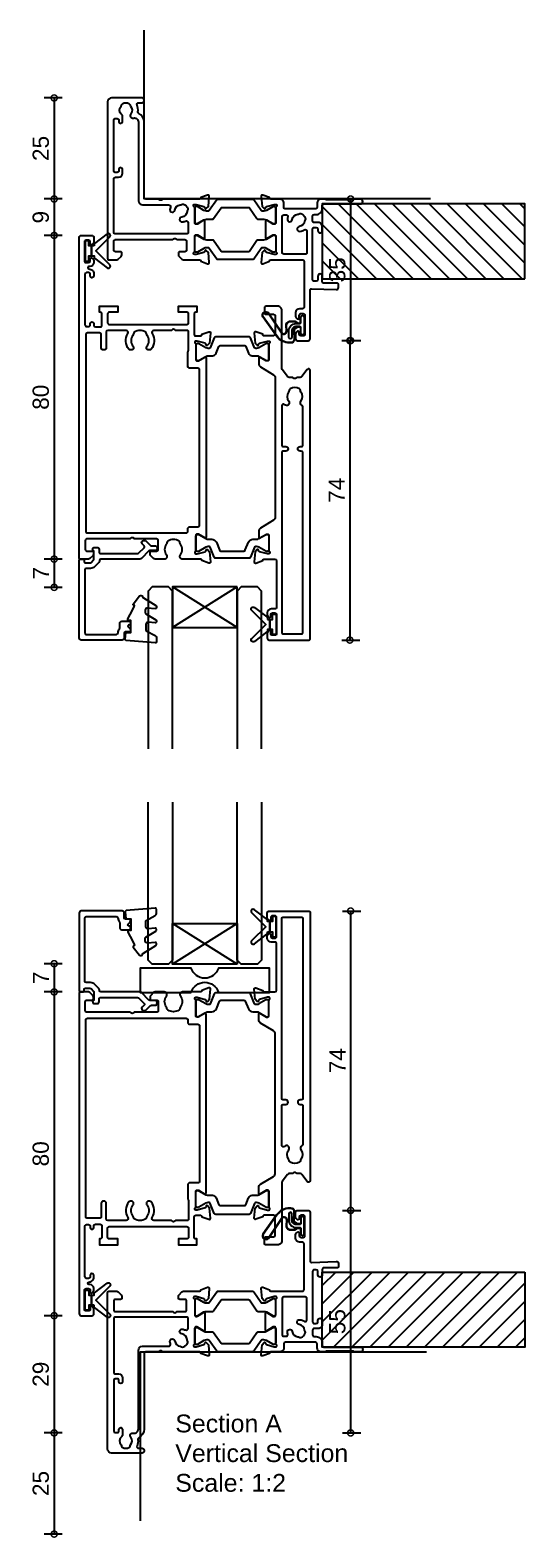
# Model space of a CAD drawing. Header units: millimetres. Extents: x 80 to 17288, y -2623 to 7492.
# Tile 53 of 125: x 4412 to 4535, y 6066 to 6438. Entities that reach past the tile are written whole.
import ezdxf

# ---------------------------------------------------------------- set-up
doc = ezdxf.new("R2010")
doc.units = ezdxf.units.MM
for name, color, linetype in [('Extrusion', 2, 'Continuous'), ('Glass', 140, 'Continuous'), ('Gray', 8, 'Continuous'), ('Gussets', 1, 'Continuous'), ('polyamide', 6, 'Continuous')]:
    doc.layers.add(name, color=color, linetype=linetype)
doc.layers.add('UNO-Dark Grey', color=7, linetype='Continuous', lineweight=13, true_color=0x44474e)
doc.styles.add('UNO Text', font='arial.ttf')
doc.dimstyles.new('UNO', dxfattribs={"dimtxt": 2, "dimasz": 1.5, "dimexe": 1.25, "dimexo": 0.625, "dimtad": 1, "dimdec": 1, "dimzin": 9, "dimtxsty": 'UNO Text', "dimblk": 'DOTSMALL', "dimcen": 2.5, "dimadec": 0, "dimazin": 0, "dimtfac": 1, "dimtdec": 1, "dimtmove": 0, "dimatfit": 3, "dimfxl": 1, "dimfxlon": 1, "dimarcsym": 0})

# ---------------------------------------------------------------- blocks, each defined once
blk = doc.blocks.new('BACKSEAL1.5')
at = {"layer": 'Gussets'}
for points in [[(-0.35, -2.9), (0.3, -2.9), (0.3, -1.65), (0.3, -0.4), (-0.35, -0.4), (-0.35, -0.02, 0.233448), (-0.45, 0.18), (-3.55, 2.55, 0.936585), (-4.2, 1.8), (-0.75, -1.65), (-4.2, -5.1, 0.936585), (-3.55, -5.85), (-0.45, -3.48, 0.233448), (-0.35, -3.28)], [(1.6, 0.85), (1.2, 0.85, 0.414214), (0.95, 0.6), (0.95, -0.4), (0.3, -0.4), (0.3, -1.65), (0.3, -2.9), (0.95, -2.9), (0.95, -3.9, 0.414214), (1.2, -4.15), (1.6, -4.15, 0.414214), (1.85, -3.9), (1.85, -1.65), (1.85, 0.6, 0.414214)]]:
    blk.add_lwpolyline(points, format="xyb", close=True, dxfattribs=at)
blk = doc.blocks.new('_DotSmall')
at = {"color": 0, "linetype": 'ByBlock', "const_width": 0.5}
blk.add_lwpolyline([(-0.0625, 0, 1), (0.0625, 0, 1)], format="xyb", close=True, dxfattribs=at)
blk = doc.blocks.new('*D59')
at = {"color": 0, "lineweight": -2, "transparency": 16777216}
for p, q in [((4489.54, 6396.66), (4494.04, 6396.66)), ((4491.54, 6396.66), (4491.54, 6361.65)), ((4489.54, 6361.65), (4494.04, 6361.65))]:
    blk.add_line(p, q, dxfattribs=at)
at = {"layer": 'Defpoints', "color": 0, "transparency": 16777216}
for p in [(4439.54, 6396.66), (4466.79, 6361.65), (4491.54, 6361.65)]:
    blk.add_point(p, dxfattribs=at)
at = {"color": 0, "lineweight": -2, "transparency": 16777216, "xscale": 3, "yscale": 3, "zscale": 3}
for p, rotation in [((4491.54, 6396.66), 90), ((4491.54, 6361.65), 270)]:
    blk.add_blockref('_DotSmall', p, dxfattribs=dict(at, rotation=rotation))
at = {"color": 0, "transparency": 16777216, "insert": (4488.25, 6379.16), "char_height": 4, "attachment_point": 5, "rotation": 90, "style": 'UNO Text'}
blk.add_mtext('35', dxfattribs=at)
blk = doc.blocks.new('*D60')
at = {"color": 0, "lineweight": -2, "transparency": 16777216}
for p, q in [((4489.34, 6361.65), (4493.84, 6361.65)), ((4491.34, 6361.65), (4491.34, 6287.66)), ((4489.34, 6287.66), (4493.84, 6287.66))]:
    blk.add_line(p, q, dxfattribs=at)
at = {"layer": 'Defpoints', "color": 0, "transparency": 16777216}
for p in [(4469.59, 6361.65), (4460.83, 6287.66), (4491.34, 6287.66)]:
    blk.add_point(p, dxfattribs=at)
at = {"color": 0, "lineweight": -2, "transparency": 16777216, "xscale": 3, "yscale": 3, "zscale": 3}
for p, rotation in [((4491.34, 6361.65), 90), ((4491.34, 6287.66), 270)]:
    blk.add_blockref('_DotSmall', p, dxfattribs=dict(at, rotation=rotation))
at = {"color": 0, "transparency": 16777216, "insert": (4488.09, 6324.66), "char_height": 4, "attachment_point": 5, "rotation": 90, "style": 'UNO Text'}
blk.add_mtext('74', dxfattribs=at)
blk = doc.blocks.new('*D61')
at = {"color": 0, "lineweight": -2, "transparency": 16777216}
for p, q in [((4489.54, 6220.7), (4494.04, 6220.7)), ((4491.54, 6220.7), (4491.54, 6146.71)), ((4489.54, 6146.71), (4494.04, 6146.71))]:
    blk.add_line(p, q, dxfattribs=at)
at = {"layer": 'Defpoints', "color": 0, "transparency": 16777216}
for p in [(4458.03, 6220.7), (4466.79, 6146.71), (4491.54, 6146.71)]:
    blk.add_point(p, dxfattribs=at)
at = {"color": 0, "lineweight": -2, "transparency": 16777216, "xscale": 3, "yscale": 3, "zscale": 3}
for p, rotation in [((4491.54, 6220.7), 90), ((4491.54, 6146.71), 270)]:
    blk.add_blockref('_DotSmall', p, dxfattribs=dict(at, rotation=rotation))
at = {"color": 0, "transparency": 16777216, "insert": (4488.29, 6183.71), "char_height": 4, "attachment_point": 5, "rotation": 90, "style": 'UNO Text'}
blk.add_mtext('74', dxfattribs=at)
blk = doc.blocks.new('*D62')
at = {"color": 0, "lineweight": -2, "transparency": 16777216}
for p, q in [((4489.54, 6146.71), (4494.04, 6146.71)), ((4491.54, 6146.71), (4491.54, 6091.73)), ((4489.54, 6091.73), (4494.04, 6091.73))]:
    blk.add_line(p, q, dxfattribs=at)
at = {"layer": 'Defpoints', "color": 0, "transparency": 16777216}
for p in [(4466.79, 6146.71), (4485.29, 6091.73), (4491.54, 6091.73)]:
    blk.add_point(p, dxfattribs=at)
at = {"color": 0, "lineweight": -2, "transparency": 16777216, "xscale": 3, "yscale": 3, "zscale": 3}
for p, rotation in [((4491.54, 6146.71), 90), ((4491.54, 6091.73), 270)]:
    blk.add_blockref('_DotSmall', p, dxfattribs=dict(at, rotation=rotation))
at = {"color": 0, "transparency": 16777216, "insert": (4488.26, 6119.22), "char_height": 4, "attachment_point": 5, "rotation": 90, "style": 'UNO Text'}
blk.add_mtext('55', dxfattribs=at)
blk = doc.blocks.new('*D63')
at = {"color": 0, "lineweight": -2, "transparency": 16777216}
for p, q in [((4420.35, 6421.63), (4415.85, 6421.63)), ((4418.35, 6421.63), (4418.35, 6396.66)), ((4420.35, 6396.66), (4415.85, 6396.66))]:
    blk.add_line(p, q, dxfattribs=at)
at = {"layer": 'Defpoints', "color": 0, "transparency": 16777216}
for p in [(4432.54, 6421.63), (4418.35, 6396.66), (4439.54, 6396.66)]:
    blk.add_point(p, dxfattribs=at)
at = {"color": 0, "lineweight": -2, "transparency": 16777216, "xscale": 3, "yscale": 3, "zscale": 3}
for p, rotation in [((4418.35, 6421.63), 90), ((4418.35, 6396.66), 270)]:
    blk.add_blockref('_DotSmall', p, dxfattribs=dict(at, rotation=rotation))
at = {"color": 0, "transparency": 16777216, "insert": (4415.06, 6409.15), "char_height": 4, "attachment_point": 5, "rotation": 90, "style": 'UNO Text'}
blk.add_mtext('25', dxfattribs=at)
blk = doc.blocks.new('*D64')
at = {"color": 0, "lineweight": -2, "transparency": 16777216}
for p, q in [((4420.35, 6396.66), (4415.85, 6396.66)), ((4418.35, 6396.66), (4418.35, 6387.66)), ((4420.35, 6387.66), (4415.85, 6387.66))]:
    blk.add_line(p, q, dxfattribs=at)
at = {"layer": 'Defpoints', "color": 0, "transparency": 16777216}
for p in [(4439.54, 6396.66), (4418.35, 6387.66), (4425.74, 6387.66)]:
    blk.add_point(p, dxfattribs=at)
at = {"color": 0, "lineweight": -2, "transparency": 16777216, "xscale": 3, "yscale": 3, "zscale": 3}
for p, rotation in [((4418.35, 6396.66), 90), ((4418.35, 6387.66), 270)]:
    blk.add_blockref('_DotSmall', p, dxfattribs=dict(at, rotation=rotation))
at = {"color": 0, "transparency": 16777216, "insert": (4415.06, 6392.16), "char_height": 4, "attachment_point": 5, "rotation": 90, "style": 'UNO Text'}
blk.add_mtext('9', dxfattribs=at)
blk = doc.blocks.new('*D65')
at = {"color": 0, "lineweight": -2, "transparency": 16777216}
for p, q in [((4420.35, 6387.66), (4415.85, 6387.66)), ((4418.35, 6387.66), (4418.35, 6307.66)), ((4420.35, 6307.66), (4415.85, 6307.66))]:
    blk.add_line(p, q, dxfattribs=at)
at = {"layer": 'Defpoints', "color": 0, "transparency": 16777216}
for p in [(4425.74, 6387.66), (4418.35, 6307.66), (4433.71, 6307.66)]:
    blk.add_point(p, dxfattribs=at)
at = {"color": 0, "lineweight": -2, "transparency": 16777216, "xscale": 3, "yscale": 3, "zscale": 3}
for p, rotation in [((4418.35, 6387.66), 90), ((4418.35, 6307.66), 270)]:
    blk.add_blockref('_DotSmall', p, dxfattribs=dict(at, rotation=rotation))
at = {"color": 0, "transparency": 16777216, "insert": (4415.06, 6347.66), "char_height": 4, "attachment_point": 5, "rotation": 90, "style": 'UNO Text'}
blk.add_mtext('80', dxfattribs=at)
blk = doc.blocks.new('*D66')
at = {"color": 0, "lineweight": -2, "transparency": 16777216}
for p, q in [((4420.35, 6307.66), (4415.85, 6307.66)), ((4418.35, 6307.66), (4418.35, 6300.68)), ((4420.35, 6300.68), (4415.85, 6300.68))]:
    blk.add_line(p, q, dxfattribs=at)
at = {"layer": 'Defpoints', "color": 0, "transparency": 16777216}
for p in [(4433.71, 6307.66), (4418.35, 6300.68), (4444.88, 6300.68)]:
    blk.add_point(p, dxfattribs=at)
at = {"color": 0, "lineweight": -2, "transparency": 16777216, "xscale": 3, "yscale": 3, "zscale": 3}
for p, rotation in [((4418.35, 6307.66), 90), ((4418.35, 6300.68), 270)]:
    blk.add_blockref('_DotSmall', p, dxfattribs=dict(at, rotation=rotation))
at = {"color": 0, "transparency": 16777216, "insert": (4415.1, 6304.17), "char_height": 4, "attachment_point": 5, "rotation": 90, "style": 'UNO Text'}
blk.add_mtext('7', dxfattribs=at)
blk = doc.blocks.new('*D67')
at = {"color": 0, "lineweight": -2, "transparency": 16777216}
for p, q in [((4420.35, 6207.68), (4415.85, 6207.68)), ((4418.35, 6207.68), (4418.35, 6200.7)), ((4420.35, 6200.7), (4415.85, 6200.7))]:
    blk.add_line(p, q, dxfattribs=at)
at = {"layer": 'Defpoints', "color": 0, "transparency": 16777216}
for p in [(4443.83, 6207.68), (4418.35, 6200.7), (4432.66, 6200.7)]:
    blk.add_point(p, dxfattribs=at)
at = {"color": 0, "lineweight": -2, "transparency": 16777216, "xscale": 3, "yscale": 3, "zscale": 3}
for p, rotation in [((4418.35, 6207.68), 90), ((4418.35, 6200.7), 270)]:
    blk.add_blockref('_DotSmall', p, dxfattribs=dict(at, rotation=rotation))
at = {"color": 0, "transparency": 16777216, "insert": (4415.1, 6204.19), "char_height": 4, "attachment_point": 5, "rotation": 90, "style": 'UNO Text'}
blk.add_mtext('7', dxfattribs=at)
blk = doc.blocks.new('*D68')
at = {"color": 0, "lineweight": -2, "transparency": 16777216}
for p, q in [((4420.35, 6200.7), (4415.85, 6200.7)), ((4418.35, 6200.7), (4418.35, 6120.7)), ((4420.35, 6120.7), (4415.85, 6120.7))]:
    blk.add_line(p, q, dxfattribs=at)
at = {"layer": 'Defpoints', "color": 0, "transparency": 16777216}
for p in [(4432.66, 6200.7), (4418.35, 6120.7), (4425.74, 6120.7)]:
    blk.add_point(p, dxfattribs=at)
at = {"color": 0, "lineweight": -2, "transparency": 16777216, "xscale": 3, "yscale": 3, "zscale": 3}
for p, rotation in [((4418.35, 6200.7), 90), ((4418.35, 6120.7), 270)]:
    blk.add_blockref('_DotSmall', p, dxfattribs=dict(at, rotation=rotation))
at = {"color": 0, "transparency": 16777216, "insert": (4415.06, 6160.7), "char_height": 4, "attachment_point": 5, "rotation": 90, "style": 'UNO Text'}
blk.add_mtext('80', dxfattribs=at)
blk = doc.blocks.new('*D69')
at = {"color": 0, "lineweight": -2, "transparency": 16777216}
for p, q in [((4420.35, 6120.7), (4415.85, 6120.7)), ((4418.35, 6120.7), (4418.35, 6091.73)), ((4420.35, 6091.73), (4415.85, 6091.73))]:
    blk.add_line(p, q, dxfattribs=at)
at = {"layer": 'Defpoints', "color": 0, "transparency": 16777216}
for p in [(4425.74, 6120.7), (4418.35, 6091.73), (4485.29, 6091.73)]:
    blk.add_point(p, dxfattribs=at)
at = {"color": 0, "lineweight": -2, "transparency": 16777216, "xscale": 3, "yscale": 3, "zscale": 3}
for p, rotation in [((4418.35, 6120.7), 90), ((4418.35, 6091.73), 270)]:
    blk.add_blockref('_DotSmall', p, dxfattribs=dict(at, rotation=rotation))
at = {"color": 0, "transparency": 16777216, "insert": (4415.06, 6106.22), "char_height": 4, "attachment_point": 5, "rotation": 90, "style": 'UNO Text'}
blk.add_mtext('29', dxfattribs=at)
blk = doc.blocks.new('*D70')
at = {"color": 0, "lineweight": -2, "transparency": 16777216}
for p, q in [((4420.35, 6091.73), (4415.85, 6091.73)), ((4418.35, 6091.73), (4418.35, 6066.73)), ((4420.35, 6066.73), (4415.85, 6066.73))]:
    blk.add_line(p, q, dxfattribs=at)
at = {"layer": 'Defpoints', "color": 0, "transparency": 16777216}
for p in [(4485.29, 6091.73), (4418.35, 6066.73), (4435.71, 6066.73)]:
    blk.add_point(p, dxfattribs=at)
at = {"color": 0, "lineweight": -2, "transparency": 16777216, "xscale": 3, "yscale": 3, "zscale": 3}
for p, rotation in [((4418.35, 6091.73), 90), ((4418.35, 6066.73), 270)]:
    blk.add_blockref('_DotSmall', p, dxfattribs=dict(at, rotation=rotation))
at = {"color": 0, "transparency": 16777216, "insert": (4415.06, 6079.23), "char_height": 4, "attachment_point": 5, "rotation": 90, "style": 'UNO Text'}
blk.add_mtext('25', dxfattribs=at)
blk = doc.blocks.new('521000')
at = {"layer": 'Extrusion'}
for points in [[(51, 28.8), (51.5, 28.8, -0.414214), (53, 27.3), (53, 26.6, 0.414214), (53.4, 26.2), (62.41, 26.2, -0.986364), (62.41, 25), (61, 25, -0.198912), (60.79, 25.09), (60.77, 25.11, 0.198912), (60.55, 25.2), (54.07, 25.2, 0.198912), (53.86, 25.11), (53.84, 25.09, -0.198962), (53.63, 25), (52.7, 25, -0.41415), (51.7, 26), (51.7, 27, 0.414214), (51.3, 27.4), (43.9, 27.4, 0.414214), (43.5, 27), (43.5, 26, -0.41422), (42.5, 25), (40.3, 25, 0.414157), (40, 24.7), (40, 24.64), (38.3, 24.02, -0.548619), (37.9, 24.33), (38.12, 26.8), (38.66, 27.34, -0.57735), (38.99, 27.25), (39.07, 26.97, 0.267949), (39.21, 26.83), (41.16, 26.31, 0.065543), (41.24, 26.3), (41.5, 26.3, 0.767227), (41.65, 26.86, -0.267949), (41.5, 27.12), (41.5, 30.9, 0.414214), (41.2, 31.2), (40.89, 31.2), (39.3, 30.23, -0.579702), (39, 30.4), (39, 34.6, -0.576766), (39.3, 34.77), (40.89, 33.8), (41.2, 33.8, 0.414214), (41.5, 34.1), (41.5, 37.88, -0.267949), (41.65, 38.14, 0.767227), (41.5, 38.7), (41.24, 38.7, 0.065543), (41.16, 38.69), (39.21, 38.17, 0.267949), (39.07, 38.02), (38.99, 37.75, -0.57735), (38.66, 37.66), (38.12, 38.2), (37.9, 40.67, -0.548619), (38.3, 40.98), (40, 40.36), (40, 40.3, 0.414157), (40.3, 40), (48.1, 40, 0.414217), (48.5, 40.4), (48.5, 51.7, 0.414214), (48.1, 52.1), (47.4, 52.1, -0.414193), (46.4, 53.1), (46.4, 53.97, -0.2), (46.55, 54.32), (46.79, 54.56, -0.2), (47, 54.65, -0.41), (47.3, 54.35), (47.3, 53.7, 0.414189), (47.7, 53.3), (48.3, 53.3, 0.414214), (48.7, 53.7), (48.7, 58.4, 0.414214), (48.3, 58.8), (47.7, 58.8, 0.41418), (47.3, 58.4), (47.3, 58.1), (47.3, 57.95, -0.41), (47, 57.65, -0.2), (46.79, 57.74), (46.55, 57.98, -0.2), (46.4, 58.33), (46.4, 59.5, -0.41), (46.9, 60), (49.5, 60, -0.41), (50, 59.5), (50, 47.44, 0.425129), (50.31, 47.14), (56.45, 47.36, -0.4453), (57, 46.87), (57, 46.1, -0.414214), (56.7, 45.8), (53.4, 45.8, 0.41428), (53, 45.4), (53, 44.05, -1), (51.9, 44.05), (51.9, 44.9, 0.414129), (51.5, 45.3), (51, 45.3, 0.414234), (50.6, 44.9), (50.6, 32.4, 0.414214), (51, 32), (51.5, 32, 0.414205), (51.9, 32.4), (51.9, 32.8, -0.996705), (53, 32.8), (53, 31.8, -0.414566), (52, 30.8), (51, 30.8, 0.414214), (50.6, 30.4), (50.6, 29.2, 0.414213)], [(21.5, 27.12, -0.267769), (21.35, 26.86, 0.76736), (21.5, 26.3), (21.76, 26.3, 0.065543), (21.84, 26.31), (23.79, 26.83, 0.267949), (23.93, 26.97), (24.01, 27.25, -0.57735), (24.34, 27.34), (24.88, 26.8), (25.1, 24.33, -0.548619), (24.7, 24.02), (23, 24.64), (23, 24.7, 0.414071), (22.7, 25), (13.6, 25), (13.45, 25.15, 0.414214), (12.75, 25.15), (12.6, 25), (9.4, 25, 0.414214), (9, 24.6), (9, 5.93, -0.277503), (7.71, 3.81, 0.316398), (7.5, 3.4, -0.138989), (7.26, 1.76, 0.543442), (7.63, 1.2), (8.5, 1.2, -0.414081), (9, 0.7), (9, 0.5, -0.414214), (8.5, 0), (1, 0, -0.414213), (0, 1), (0, 39.7, -0.414214), (0.3, 40), (2.29, 40, -0.198912), (2.65, 39.85), (3.35, 39.15, -0.198913), (3.5, 38.79), (3.5, 38.3, -0.414214), (3.2, 38), (1.9, 38, 0.414214), (1.5, 37.6), (1.5, 35.4, 0.414214), (1.9, 35), (16.1, 35), (16.25, 34.85, 0.414214), (16.95, 34.85), (17.1, 35), (19.1, 35, 0.414214), (19.5, 35.4), (19.5, 37.6, 0.414214), (19.1, 38), (17.8, 38, -0.414214), (17.5, 38.3), (17.5, 38.79, -0.2), (17.65, 39.15), (18.35, 39.85, -0.2), (18.71, 40), (22.7, 40, 0.414071), (23, 40.3), (23, 40.36), (24.7, 40.98, -0.548619), (25.1, 40.67), (24.88, 38.2), (24.34, 37.66, -0.57735), (24.01, 37.75), (23.93, 38.02, 0.267949), (23.79, 38.17), (21.84, 38.69, 0.065543), (21.76, 38.7), (21.5, 38.7, 0.76736), (21.35, 38.14, -0.267949), (21.5, 37.88), (21.5, 34.1, 0.414214), (21.8, 33.8), (22.02, 33.8, 0.137872), (22.17, 33.84), (23.7, 34.77, -0.585524), (24, 34.6), (24, 30.4, -0.585524), (23.7, 30.23), (22.17, 31.16, 0.137872), (22.02, 31.2), (21.8, 31.2, 0.414214), (21.5, 30.9)], [(2.7, 19.6, -0.414202), (3.7, 18.6), (3.7, 17.6, -0.889365), (2.8, 17.6), (2.8, 18, 0.414214), (2.4, 18.4), (1.9, 18.4, 0.414202), (1.5, 18), (1.5, 5.5, 0.414213), (1.9, 5.1), (2.4, 5.1, 0.414215), (2.8, 5.5), (2.8, 5.9, -0.889355), (3.7, 5.9), (3.7, 4.61, -0.219162), (3.49, 4.15, 0.403571), (3.32, 2.03, -0.12305), (3.46, 1.72, 0.239134), (3.74, 1.37, 0.221126), (5.26, 1.37, 0.239134), (5.54, 1.72, -0.12305), (5.68, 2.03, 0.347448), (5.72, 3.93, -0.702074), (6.38, 4.96, 0.481745), (7.6, 5.94), (7.6, 25.4, -0.414156), (8.6, 26.4), (15.04, 26.4, 0.513003), (15.51, 27.06, -0.048433), (15.39, 27.57, -1.000832), (16.58, 27.73, 0.348271), (17.95, 26.41, -0.12305), (18.27, 26.3, 0.239134), (18.72, 26.24, 0.221428), (19.79, 27.31, 0.239134), (19.74, 27.76, -0.12305), (19.62, 28.08, 0.348271), (18.3, 29.45, -1.000832), (18.46, 30.64, -0.070793), (19.2, 30.43, 0.541477), (19.9, 30.89), (19.9, 33.2, 0.414214), (19.5, 33.6), (1.9, 33.6, 0.414214), (1.5, 33.2), (1.5, 20, 0.414214), (1.9, 19.6)]]:
    blk.add_lwpolyline(points, format="xyb", close=True, dxfattribs=at)
blk.add_lwpolyline([(48.58, 32.57, 0.59317), (49.2, 32.9), (49.2, 38.2, 0.414223), (48.8, 38.6), (43.48, 38.6, 0.40033), (43.1, 38.2), (43.1, 29.3, 0.414214), (43.5, 28.9), (44.13, 28.9, 0.510119), (44.51, 29.42, -0.046438), (44.4, 29.92, -0.995868), (45.59, 30.07, 0.348271), (46.96, 28.75, -0.12305), (47.28, 28.63, 0.239134), (47.72, 28.58, 0.221428), (48.8, 29.65, 0.239134), (48.74, 30.1, -0.12305), (48.63, 30.42, 0.348271), (47.31, 31.79, -1.000832), (47.47, 32.98, -0.110255), (48.58, 32.57)], format="xyb", dxfattribs=at)
blk.add_lwpolyline([(21.5, 27.73), (21.5, 27.73)], close=True, dxfattribs=at)
at = {"layer": 'polyamide'}
for points in [[(21.9, 33.94), (22.11, 33.94, 0.131652), (22.21, 33.97), (23.79, 34.88, -0.131652), (24.39, 35.04), (25.88, 35.04, 0.244698), (26.13, 35.17), (28.01, 37.85, -0.244698), (28.18, 37.94), (34.82, 37.94, -0.244698), (34.99, 37.85), (36.87, 35.17, 0.244698), (37.11, 35.04), (38.61, 35.04, -0.131652), (39.21, 34.88), (40.84, 33.94), (41.2, 33.94, 0.414214), (41.5, 34.24), (41.5, 37.74, 0.414214), (41.1, 38.14), (40.89, 38.14, 0.131652), (40.79, 38.11), (39.21, 37.2, -0.131652), (38.61, 37.04), (38.16, 37.04, -0.244698), (37.91, 37.17), (36.06, 39.81, 0.244698), (35.81, 39.94), (27.19, 39.94, 0.244698), (26.94, 39.81), (25.09, 37.17, -0.103471), (25, 37.08, -0.13774), (24.84, 37.04), (24.39, 37.04, -0.131652), (23.79, 37.2), (22.16, 38.14), (21.8, 38.14, 0.414998), (21.5, 37.84), (21.5, 34.34, 0.414214)], [(21.9, 31.06), (22.11, 31.06, -0.131652), (22.21, 31.03), (23.79, 30.12, 0.131652), (24.39, 29.96), (25.88, 29.96, -0.244698), (26.13, 29.83), (28.01, 27.15, 0.244698), (28.18, 27.06), (34.82, 27.06, 0.244698), (34.99, 27.15), (36.87, 29.83, -0.244698), (37.11, 29.96), (38.61, 29.96, 0.131652), (39.21, 30.12), (40.84, 31.06), (41.2, 31.06, -0.414214), (41.5, 30.76), (41.5, 27.26, -0.414214), (41.1, 26.86), (40.89, 26.86, -0.131652), (40.79, 26.89), (39.21, 27.8, 0.131652), (38.61, 27.96), (38.16, 27.96, 0.244698), (37.91, 27.83), (36.06, 25.19, -0.244698), (35.81, 25.06), (27.19, 25.06, -0.244698), (26.94, 25.19), (25.09, 27.83, 0.103471), (25, 27.92, 0.13774), (24.84, 27.96), (24.39, 27.96, 0.131652), (23.79, 27.8), (22.16, 26.86), (21.8, 26.86, -0.414998), (21.5, 27.16), (21.5, 30.66, -0.414214)]]:
    blk.add_lwpolyline(points, format="xyb", close=True, dxfattribs=at)
blk = doc.blocks.new('522200')
at = {"layer": 'Extrusion'}
for points in [[(48.4, 19.9), (48.4, 24.4, 0.414214), (48, 24.8), (45.6, 24.8, 0.414214), (45.3, 24.5), (45.3, 24.44), (43.6, 23.82, -0.548619), (43.2, 24.13), (43.42, 26.6), (43.96, 27.14, -0.57735), (44.29, 27.05), (44.37, 26.77, 0.267949), (44.51, 26.63), (46.5, 26.1), (46.8, 26.1, 0.767327), (46.95, 26.66, -0.267949), (46.8, 26.92), (46.8, 30.73, 0.414214), (46.5, 31.03), (46.19, 31.03), (44.6, 30.06, -0.585524), (44.3, 30.23), (44.3, 31.65, -0.261413), (44.78, 32.51), (47.92, 34.42, 0.261413), (48.4, 35.28), (48.4, 69.55, 0.261413), (47.92, 70.4), (44.78, 72.32, -0.261413), (44.3, 73.17), (44.3, 74.6, -0.585524), (44.6, 74.77), (46.19, 73.8), (46.5, 73.8, 0.414214), (46.8, 74.1), (46.8, 77.88, -0.267949), (46.95, 78.14, 0.76731), (46.8, 78.7), (46.54, 78.7, 0.065543), (46.46, 78.69), (44.51, 78.17, 0.267949), (44.37, 78.03), (44.29, 77.75, -0.57735), (43.96, 77.66), (43.42, 78.2), (43.2, 80.67, -0.548619), (43.6, 80.98), (45.3, 80.36), (45.3, 80.3, 0.414204), (45.6, 80), (48.3, 80, 0.414213), (48.7, 80.4), (48.7, 91.9, 0.414214), (48.3, 92.3), (47.4, 92.3, -0.41404), (46.4, 93.3), (46.4, 93.77, -0.198912), (46.54, 94.12), (46.79, 94.36, -0.198912), (47, 94.45), (47, 94.45, -0.414214), (47.3, 94.15), (47.3, 93.7, 0.413403), (47.7, 93.3), (48.3, 93.3, 0.414214), (48.7, 93.7), (48.7, 98.4, 0.414214), (48.3, 98.8), (47.7, 98.8, 0.414214), (47.3, 98.4), (47.3, 97.95, -0.414214), (47, 97.65), (47, 97.65, -0.198912), (46.79, 97.74), (46.54, 97.98, -0.198912), (46.4, 98.33), (46.4, 99.5, -0.414214), (46.9, 100), (56.7, 100, -0.414214), (57, 99.7), (57, 33.39, -0.717885), (56.28, 33.15), (54.95, 34.9, 0.234069), (54.55, 35.1), (53.69, 35.1), (53.55, 35.24, 0.414214), (52.85, 35.24), (52.71, 35.1), (51.85, 35.1, 0.234069), (51.45, 34.9), (50.1, 33.13, 0.164222), (50, 32.83), (50, 18.5, -0.414214), (49, 17.5), (46.1, 17.5, -0.414214), (45.7, 17.9), (45.7, 19.1, -0.414214), (46.1, 19.5), (48, 19.5, 0.414214)], [(50, 42.09), (50, 51.8, -0.414214), (50.4, 52.2), (51, 52.2, 1), (51, 53.3), (50.4, 53.3, -0.414214), (50, 53.7), (50, 98.1, -0.414214), (50.4, 98.5), (54.8, 98.5, -0.414214), (55.2, 98.1), (55.2, 53.7, -0.414213), (54.8, 53.3), (54.5, 53.3, 1), (54.5, 52.2), (54.8, 52.2, -0.414214), (55.2, 51.8), (55.2, 42.35, -0.299503), (54.96, 41.98, 0.502765), (54.72, 40.96, -0.330962), (54.73, 38.7, 0.14398), (54.6, 38.34, -0.245791), (54.35, 37.92, -0.280014), (52.05, 37.92, -0.245791), (51.8, 38.34, 0.14398), (51.67, 38.7, -0.336408), (51.71, 41, 0.979954), (50.7, 41.83, -0.696704)], [(31.3, 74.6, 0.585524), (31, 74.77), (29.47, 73.84, -0.137872), (29.32, 73.8), (29.1, 73.8, -0.414214), (28.8, 74.1), (28.8, 77.88, 0.267949), (28.65, 78.14, -0.767327), (28.8, 78.7), (29.06, 78.7, -0.065543), (29.14, 78.69), (31.09, 78.17, -0.267949), (31.23, 78.03), (31.31, 77.75, 0.57735), (31.64, 77.66), (32.18, 78.2), (32.4, 80.67, 0.548619), (32, 80.98), (30.3, 80.36), (30.3, 80.3, -0.414214), (30, 80), (25.49, 80, 0.635387), (24.99, 78.93, -0.331343), (25, 76.33, 0.14918), (24.87, 75.94, -0.237824), (24.65, 75.55, -0.306676), (21.85, 75.55, -0.237824), (21.63, 75.94, 0.14918), (21.49, 76.33, -0.331343), (21.51, 78.93, 0.635387), (21, 80), (18.71, 80, 0.198912), (18.35, 79.85), (17.65, 79.15, 0.198912), (17.5, 78.79), (17.5, 78.3, 0.414214), (17.8, 78), (19.1, 78, -0.414214), (19.5, 77.6), (19.5, 75.4, -0.414214), (19.1, 75), (13.6, 75), (13.45, 74.85, -0.414214), (12.75, 74.85), (12.6, 75), (1.9, 75, -0.414214), (1.5, 75.4), (1.5, 77.6, -0.414214), (1.9, 78), (3.2, 78, 0.414214), (3.5, 78.3), (3.5, 78.79, 0.198912), (3.35, 79.15), (2.65, 79.85, 0.198912), (2.29, 80), (0.3, 80, 0.414214), (0, 79.7), (0, 0.5, 0.414249), (0.5, 0), (3.1, 0, 0.415107), (3.6, 0.5), (3.6, 1.67, 0.198912), (3.45, 2.02), (3.21, 2.26, 0.668195), (2.7, 2.05), (2.7, 1.6, -0.41534), (2.3, 1.2), (1.7, 1.2, -0.414214), (1.3, 1.6), (1.3, 6.3, -0.414214), (1.7, 6.7), (2.3, 6.7, -0.413964), (2.7, 6.3), (2.7, 5.85, 0.668179), (3.21, 5.64), (3.45, 5.88, 0.198912), (3.6, 6.23), (3.6, 6.7, 0.414008), (2.6, 7.7), (2.4, 7.7, -1), (2.4, 8.3, 0.414216), (3.6, 9.5), (3.6, 10, 1), (2.7, 10), (2.7, 9.6, -0.414214), (2.3, 9.2), (1.8, 9.2, -0.414213), (1.4, 9.6), (1.4, 22.1, -0.414214), (1.8, 22.5), (2.3, 22.5, -0.414224), (2.7, 22.1), (2.7, 21.8, 1.000011), (3.6, 21.8), (3.6, 22.2, -0.414196), (4, 22.6), (5.2, 22.6, -0.414214), (5.6, 22.2), (5.6, 19.4, -0.414214), (5.2, 19), (5, 19), (5, 17.5), (9.5, 17.5), (9.5, 19), (7.4, 19, -0.414214), (7, 19.4), (7, 21.6, -0.414214), (7.4, 22), (26.6, 22, -0.414214), (27, 21.6), (27, 19.4, -0.414214), (26.6, 19), (24.5, 19), (24.5, 17.5), (29, 17.5), (29, 19), (28.7, 19, -0.414214), (28.4, 19.3), (28.4, 24.5, -0.414214), (28.7, 24.8), (30, 24.8, -0.414214), (30.3, 24.5), (30.3, 24.44), (32, 23.82, 0.548619), (32.4, 24.13), (32.18, 26.6), (31.64, 27.14, 0.57735), (31.31, 27.05), (31.23, 26.77, -0.267949), (31.09, 26.63), (29.1, 26.1), (28.8, 26.1, -0.767327), (28.65, 26.66, 0.267949), (28.8, 26.92), (28.8, 30.73, -0.414214), (29.1, 31.03), (29.32, 31.03, -0.137872), (29.47, 30.99), (31, 30.06, 0.585524), (31.3, 30.23)], [(27, 28.35), (27, 23.8, -0.414214), (26.7, 23.5), (23.75, 23.5), (23.6, 23.35, -0.414214), (22.9, 23.35), (22.75, 23.5), (18.44, 23.5, -0.578263), (18.01, 24.25, 0.302535), (17.77, 28.1, 0.234673), (17.37, 28.3), (17.09, 28.3, 0.414214), (16.59, 27.8), (16.59, 27.73, 0.175091), (16.74, 27.31, -0.331343), (16.76, 24.71, 0.14918), (16.62, 24.32, -0.237824), (16.4, 23.93, -0.306676), (13.6, 23.93, -0.237824), (13.38, 24.32, 0.14918), (13.24, 24.71, -0.331332), (13.26, 27.31, 0.175481), (13.41, 27.73), (13.41, 27.8, 0.414214), (12.91, 28.3), (12.63, 28.3, 0.234674), (12.23, 28.1, 0.302535), (11.99, 24.25, -0.578265), (11.56, 23.5), (7.05, 23.5, -0.414213), (6.65, 23.9), (6.65, 27.8, 0.414214), (6.15, 28.3), (5.95, 28.3, 0.414214), (5.45, 27.8), (5.45, 24.5, -0.414214), (5.05, 24.1), (2, 24.1, -0.414214), (1.6, 24.5), (1.6, 73.1, -0.414214), (2, 73.5), (26.4, 73.5, -0.414214), (26.8, 73.1), (26.8, 72.5, 0.414214), (27.3, 72), (29.3, 72, -0.414214), (29.7, 71.6), (29.7, 33.23, -0.414214), (29.3, 32.83), (27.3, 32.83, 0.414214), (26.8, 32.33), (26.8, 28.96, 0.131652), (26.87, 28.71), (26.93, 28.6, -0.131652)]]:
    blk.add_lwpolyline(points, format="xyb", close=True, dxfattribs=at)
at = {"layer": 'polyamide'}
for points in [[(42.29, 79.54, 0.305731), (41.92, 79.79), (33.68, 79.79, 0.305731), (33.31, 79.54), (32.32, 77.07, -0.305731), (32.04, 76.89), (31.86, 76.89, -0.131652), (31.26, 77.05), (29.46, 78.09), (29.1, 78.09, 0.414214), (28.8, 77.79), (28.8, 74.29, 0.414214), (29.2, 73.89), (29.35, 73.89, 0.131652), (29.55, 73.94), (31.26, 74.93, -0.131652), (31.86, 75.09), (32.73, 75.09, 0.305731), (33.85, 75.84), (34.61, 77.74, -0.305731), (34.98, 77.99), (40.62, 77.99, -0.305731), (40.99, 77.74), (41.75, 75.84, 0.305731), (42.87, 75.09), (43.74, 75.09, -0.131652), (44.34, 74.93), (46.14, 73.89), (46.5, 73.89, 0.414214), (46.8, 74.19), (46.8, 77.69, 0.414214), (46.4, 78.09), (46.25, 78.09, 0.131652), (46.05, 78.03), (44.34, 77.05, -0.131652), (43.74, 76.89), (43.56, 76.89, -0.305731), (43.28, 77.07)], [(29.35, 26.74), (29.2, 26.74, -0.414214), (28.8, 27.14), (28.8, 30.54, -0.414214), (29.2, 30.94), (29.35, 30.94, -0.131652), (29.55, 30.89), (31.26, 29.9, 0.131652), (31.86, 29.74), (32.87, 29.74, -0.305731), (33.8, 29.12), (34.48, 27.43, 0.305731), (34.75, 27.24), (40.85, 27.24, 0.305731), (41.12, 27.43), (41.8, 29.12, -0.305731), (42.73, 29.74), (43.74, 29.74, 0.131652), (44.34, 29.9), (46.05, 30.89, -0.131652), (46.25, 30.94), (46.4, 30.94, -0.414214), (46.8, 30.54), (46.8, 27.14, -0.414214), (46.4, 26.74), (46.25, 26.74, -0.131652), (46.05, 26.8), (44.34, 27.78, 0.131652), (43.74, 27.94), (43.56, 27.94, 0.305731), (43.28, 27.75), (42.29, 25.29, -0.305731), (41.92, 25.04), (41.92, 25.04), (33.68, 25.04, -0.305731), (33.31, 25.29), (32.32, 27.75, 0.305731), (32.04, 27.94), (31.86, 27.94, 0.131652), (31.26, 27.78), (29.55, 26.8, -0.131652)]]:
    blk.add_lwpolyline(points, format="xyb", close=True, dxfattribs=at)
blk = doc.blocks.new('QLON48800')
at = {"layer": 'Gussets'}
for points in [[(-1.01, -0.51), (-1.47, -0.51, 0.131652), (-1.59, -0.54), (-2.27, -0.93, 0.267949), (-2.4, -1.15), (-2.37, -3.74, -0.330082), (-3.25, -4.42), (-3.54, -4.42, -0.242084), (-6.8, -2.75), (-10.2, 2.02, -0.840847), (-8.77, 3.05), (-5.44, -1.86, 0.252571), (-4.92, -2.15), (-4.92, -2.15, 0.376647), (-4.36, -1.52), (-4.39, -0.03, -0.414214), (-3.39, 0.97), (-2.4, 0.97, -0.131652), (-2.27, 0.93), (-1.59, 0.54, 0.131652), (-1.47, 0.51), (-1.01, 0.51, 0.414214), (-0.88, 0.63), (-0.88, 2.02)], [(-1.11, -0.41), (-1.47, -0.41, 0.131652), (-1.64, -0.45), (-2.32, -0.85, 0.268481), (-2.5, -1.15), (-2.47, -3.72, -0.325102), (-3.25, -4.32), (-3.54, -4.32, -0.242084), (-6.71, -2.69), (-10.12, 2.07, -0.831226), (-8.85, 2.99), (-5.53, -1.92, 0.254578), (-4.91, -2.25, 0.379612), (-4.26, -1.51), (-4.29, -0.03, -0.413856), (-3.39, 0.87), (-2.4, 0.87, -0.131652), (-2.32, 0.85), (-1.64, 0.45, 0.131652), (-1.47, 0.41), (-1.01, 0.41, 0.414214), (-0.78, 0.63), (-0.78, 1.92)]]:
    blk.add_lwpolyline(points, format="xyb", dxfattribs=at)
blk.add_lwpolyline([(0, 2.02), (0, -2.02, -1), (-0.76, -2.02), (-0.76, -0.63, 0.414214), (-1.01, -0.38), (-2, -0.38, 0.414214), (-3, -1.38), (-3, -3.02, -1), (-3.76, -3.02), (-3.76, -1.42, -0.414214), (-1.96, 0.38), (-1.01, 0.38, 0.414214), (-0.76, 0.63), (-0.76, 2.02, -1)], format="xyb", close=True, dxfattribs=at)
blk = doc.blocks.new('*U221')
at = {"layer": 'Glass'}
for p, q in [((-8, 0), (8, 10)), ((-8, 10), (8, 0))]:
    blk.add_line(p, q, dxfattribs=at)
for points in [[(-14, 40), (-14, 1), (-13, 0), (-9, 0), (-8, 1), (-8, 40)], [(8, 40), (8, 1), (9, 0), (13, 0), (14, 1), (14, 40)]]:
    blk.add_lwpolyline(points, dxfattribs=at)
blk.add_lwpolyline([(-8, 0), (8, 0), (8, 10), (-8, 10)], close=True, dxfattribs=at)
blk = doc.blocks.new('Glass Block')
at = {"ltscale": 0.5}
blk.add_lwpolyline([(-12.65, 0, 0.745356), (-19.35, 0), (-32, 0), (-32, 6), (-19.35, 6, 0.745356), (-12.65, 6), (0, 6), (0, 0)], format="xyb", close=True, dxfattribs=at)
blk = doc.blocks.new('421802')
at = {"layer": 'Extrusion'}
blk.add_lwpolyline([(9.2, 23.15, -0.400098), (9.6, 22.76, 0.145125), (9.92, 21.85, -0.157511), (10, 21.62), (10, 20.4, 0.414214), (10.5, 19.9), (12.35, 19.9, 0.414214), (12.65, 20.2), (12.65, 20.5, 0.414214), (12.35, 20.8), (12.32, 20.8, -0.668179), (12.11, 21.31), (12.5, 21.7, 0.198912), (12.65, 22.05), (12.65, 22.25, 0.414214), (12.35, 22.55), (11.4, 22.55, -0.414214), (11.1, 22.85), (11.1, 24.05, 0.414214), (10.6, 24.55), (0.5, 24.55, 0.414214), (0, 24.05), (0, 4.85, 0.414214), (0.3, 4.55), (0.9, 4.55, 0.414214), (1.2, 4.85), (1.2, 5.15, -0.414214), (1.5, 5.45), (2.7, 5.45, -0.198912), (2.91, 5.36), (3.51, 4.76, -0.198912), (3.6, 4.55), (3.6, 2.59, -0.267785), (3.45, 2.33, 0.492955), (3.39, 1.86), (3.45, 1.79, 0.198912), (3.8, 1.65), (4.4, 1.65, 0.414214), (4.9, 2.15), (4.9, 2.85, -0.414214), (5.2, 3.15), (14.4, 3.15, -0.19891), (14.75, 3), (16.03, 1.72, -0.414214), (16.03, 1.3), (15.53, 0.8, 0.668179), (15.88, -0.05), (16.17, -0.05, 0.198912), (16.52, 0.09), (17.59, 1.16, -0.198912), (17.8, 1.25), (18.7, 1.25, 0.414214), (19.2, 1.75), (19.2, 1.95, 0.414214), (18.7, 2.45), (17.4, 2.45, -0.198912), (17.19, 2.53), (15.33, 4.4, 0.198912), (14.98, 4.55), (5.3, 4.55, -0.414213), (5, 4.85), (5, 5.06, 0.198839), (4.85, 5.41), (3.86, 6.41, 0.198912), (2.8, 6.85), (1.7, 6.85, -0.414204), (1.4, 7.15), (1.4, 22.85, -0.414223), (1.7, 23.15)], format="xyb", close=True, dxfattribs=at)
blk = doc.blocks.new('*U559')
at = {"linetype": 'ByBlock'}
h = blk.add_hatch(dxfattribs=at)
h.set_pattern_fill('ANSI31', color=40)
h.set_pattern_definition([(45, (90, 9e-13), (-2.245064, 2.245064), [])])
h.paths.add_polyline_path([(-50, -18.5), (-50, 0), (0, 0), (0, -18.5)])
at = {"color": 40, "linetype": 'Continuous'}
blk.add_lwpolyline([(-50, -18.5), (-50, 0), (0, 0), (0, -18.5)], close=True, dxfattribs=at)

msp = doc.modelspace()

# ---------------------------------------------------------------- linework, layer by layer
at = {"layer": 'Gray'}
for points in [[(4511.28, 6396.66), (4440.54, 6396.66), (4440.54, 6438.38)], [(4510.28, 6111.7), (4439.54, 6111.7), (4439.54, 6069.98)]]:
    msp.add_lwpolyline(points, dxfattribs=at)
at = {"layer": 'Gussets'}
for points in [[(4437.11, 6293.97), (4437.57, 6294.86), (4438.12, 6295.93), (4438.15, 6296.23), (4438.01, 6296.25, -0.574588), (4437.88, 6296.57), (4439.45, 6298.56, -0.613071), (4440.14, 6298.38, 0.204408), (4440.37, 6298.07), (4443.45, 6296.18, -0.266679), (4443.58, 6295.97), (4443.58, 6295.66, -0.440011), (4443.3, 6295.41), (4441.39, 6295.58, 0.440011), (4440.85, 6295.08), (4440.85, 6294.33, 0.266679), (4440.97, 6294.11), (4443.45, 6292.67, -0.266679), (4443.58, 6292.45), (4443.58, 6292.15, -0.440011), (4443.3, 6291.9), (4441.52, 6292.06, 0.440011), (4440.98, 6291.56), (4440.98, 6290.2, 0.271081), (4441.1, 6289.98), (4443.29, 6288.75, -0.288187), (4443.58, 6288.3), (4443.58, 6287.19, -0.440011), (4443.3, 6286.94), (4436.1, 6287.57, -0.414214), (4435.88, 6287.84), (4436.03, 6289.57), (4437.28, 6289.57), (4437.28, 6292.47), (4436.82, 6292.47, -0.553939), (4436.55, 6292.9), (4437.11, 6293.97), (4437.57, 6294.86)], [(4437.11, 6214.4), (4437.57, 6213.51), (4438.12, 6212.44), (4438.15, 6212.14), (4438.01, 6212.12, 0.574588), (4437.88, 6211.8), (4439.45, 6209.8, 0.613071), (4440.14, 6209.98, -0.204408), (4440.37, 6210.3), (4443.45, 6212.19, 0.266679), (4443.58, 6212.4), (4443.58, 6212.7, 0.440011), (4443.3, 6212.95), (4441.39, 6212.78, -0.440011), (4440.85, 6213.28), (4440.85, 6214.04, -0.266679), (4440.97, 6214.25), (4443.45, 6215.7, 0.266679), (4443.58, 6215.91), (4443.58, 6216.22, 0.440011), (4443.3, 6216.46), (4441.52, 6216.31, -0.440011), (4440.98, 6216.81), (4440.98, 6218.17, -0.271081), (4441.1, 6218.39), (4443.29, 6219.62, 0.288187), (4443.58, 6220.07), (4443.58, 6221.18, 0.440011), (4443.3, 6221.42), (4436.1, 6220.79, 0.414214), (4435.88, 6220.52), (4436.03, 6218.8), (4437.28, 6218.8), (4437.28, 6215.9), (4436.82, 6215.9, 0.553939), (4436.55, 6215.46), (4437.11, 6214.4), (4437.57, 6213.51)]]:
    msp.add_lwpolyline(points, format="xyb", dxfattribs=at)

# ---------------------------------------------------------------- block references
at = {"xscale": -1, "rotation": 180}
for name, p in [('521000', (4431.54, 6421.63)), ('522200', (4424.54, 6387.66)), ('421802', (4424.54, 6312.21)), ('QLON48800', (4480.03, 6142.86))]:
    msp.add_blockref(name, p, dxfattribs=at)
at = {"xscale": -1}
for name, p in [('*U559', (4484.54, 6395.43)), ('*U221', (4455.54, 6207.59)), ('Glass Block', (4439.54, 6200.59))]:
    msp.add_blockref(name, p, dxfattribs=at)
for name, p in [('QLON48800', (4480.03, 6365.5)), ('522200', (4424.54, 6120.7)), ('421802', (4424.54, 6196.16)), ('521000', (4431.54, 6086.73))]:
    msp.add_blockref(name, p)
at = {"rotation": 180}
for name, p in [('*U221', (4455.54, 6300.78)), ('*U559', (4484.54, 6112.93))]:
    msp.add_blockref(name, p, dxfattribs=at)
at = {"layer": 'Gussets', "rotation": 180}
msp.add_blockref('BACKSEAL1.5', (4427.88, 6382.18), dxfattribs=at)
at = {"layer": 'Gussets', "xscale": -1, "rotation": 180}
msp.add_blockref('BACKSEAL1.5', (4471.33, 6289.88), dxfattribs=at)
at = {"layer": 'Gussets'}
msp.add_blockref('BACKSEAL1.5', (4471.33, 6218.48), dxfattribs=at)
at = {"layer": 'Gussets', "xscale": -1}
msp.add_blockref('BACKSEAL1.5', (4427.88, 6126.18), dxfattribs=at)

# ---------------------------------------------------------------- texts
at = {"layer": 'UNO-Dark Grey', "insert": (4448.25, 6096.26), "char_height": 4.4, "attachment_point": 1, "style": 'UNO Text'}
msp.add_mtext_dynamic_manual_height_columns('Section A\\PVertical Section\\PScale: 1:2', width=159.8073, gutter_width=12.5, heights=[64.85], dxfattribs=at)

# ---------------------------------------------------------------- dimensions: what is measured, and where the dimension line sits
for base, p1, p2, picture, middle in [((4418.35, 6396.66), (4432.54, 6421.63), (4439.54, 6396.66), '*D63', (4415.06, 6409.15)), ((4418.35, 6387.66), (4439.54, 6396.66), (4425.74, 6387.66), '*D64', (4415.06, 6392.16)), ((4491.54, 6361.65), (4439.54, 6396.66), (4466.79, 6361.65), '*D59', (4488.25, 6379.16)), ((4418.35, 6307.66), (4425.74, 6387.66), (4433.71, 6307.66), '*D65', (4415.06, 6347.66)), ((4491.34, 6287.66), (4469.59, 6361.65), (4460.83, 6287.66), '*D60', (4488.09, 6324.66)), ((4418.35, 6300.68), (4433.71, 6307.66), (4444.88, 6300.68), '*D66', (4415.1, 6304.17)), ((4491.54, 6146.71), (4458.03, 6220.7), (4466.79, 6146.71), '*D61', (4488.29, 6183.71)), ((4418.35, 6200.7), (4443.83, 6207.68), (4432.66, 6200.7), '*D67', (4415.1, 6204.19)), ((4418.35, 6120.7), (4432.66, 6200.7), (4425.74, 6120.7), '*D68', (4415.06, 6160.7)), ((4491.54, 6091.73), (4466.79, 6146.71), (4485.29, 6091.73), '*D62', (4488.26, 6119.22)), ((4418.35, 6091.73), (4425.74, 6120.7), (4485.29, 6091.73), '*D69', (4415.06, 6106.22)), ((4418.35, 6066.73), (4485.29, 6091.73), (4435.71, 6066.73), '*D70', (4415.06, 6079.23))]:
    dim = msp.add_linear_dim(base=base, p1=p1, p2=p2, angle=270, dimstyle='UNO')
    dim.commit()
    dim.dimension.update_dxf_attribs({"geometry": picture, "text_midpoint": middle})

doc.saveas('drawing.dxf')
